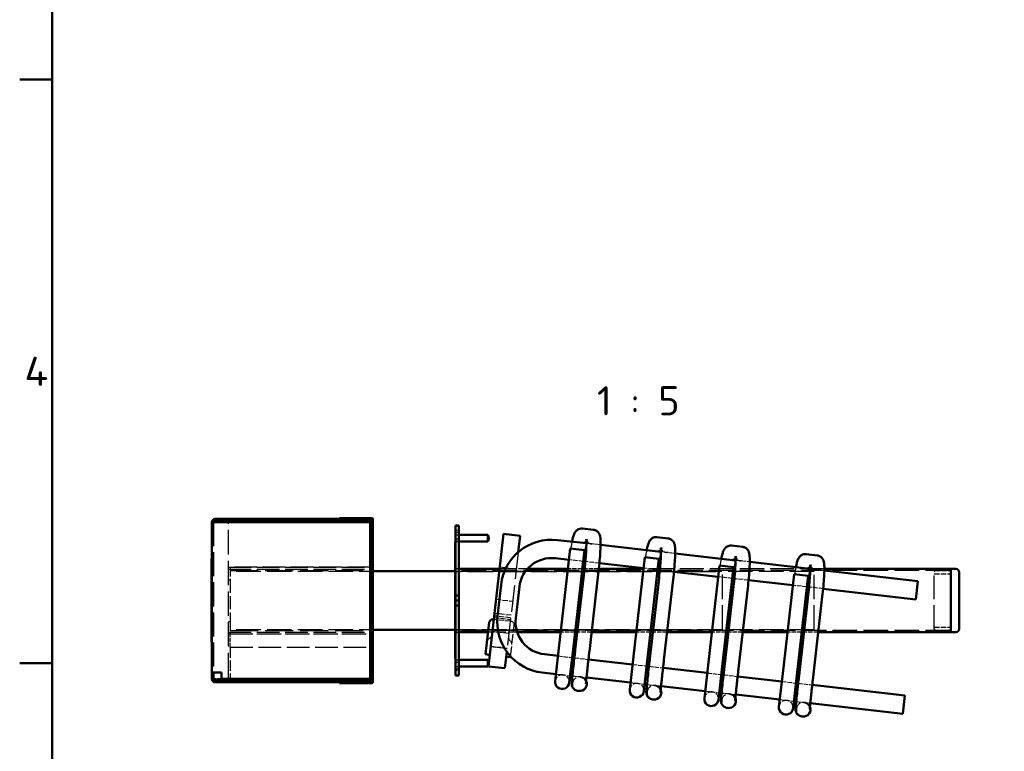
# Model space of a CAD drawing. Header units: millimetres. Extents: x 17 to 1979, y -74 to 835.
# Tile 2 of 8: x 17 to 253, y 399 to 574. Entities that reach past the tile are written whole.
import ezdxf

# ---------------------------------------------------------------- set-up
doc = ezdxf.new("R2010")
doc.units = ezdxf.units.MM
doc.header["$LTSCALE"] = 2
doc.linetypes.add('DASHED', pattern=[0.2067, 0.1654, -0.0413])
for name, color, linetype, lineweight in [('Rahmen', 7, 'Continuous', 50), ('Sichtbar', 7, 'Continuous', 50), ('Symbol', 7, 'Continuous', 18), ('Verdeckt', 7, 'DASHED', 25)]:
    doc.layers.add(name, color=color, linetype=linetype, lineweight=lineweight)
doc.styles.add('Notiztext (DIN)', font='isocpeur.ttf')
doc.styles.add('PohlCon Text gedehnt 110%', font='isocpeur.ttf', dxfattribs={"width": 1.1})

# ---------------------------------------------------------------- blocks, each defined once
blk = doc.blocks.new('Ränder Vorgaberahmen')
at = {"layer": 'Rahmen'}
for p, q in [((12.5, 280), (8.6, 280)), ((12.5, 210), (8.6, 210))]:
    blk.add_line(p, q, dxfattribs=at)
at = {"layer": 'Rahmen', "flags": 128}
blk.add_lwpolyline([(12.5, 7.5), (12.5, 412.5), (586.5, 412.5), (586.5, 7.5), (12.5, 7.5)], dxfattribs=at)
at = {"layer": 'Symbol', "insert": (9.15, 243.25), "char_height": 3.5, "attachment_point": 7, "style": 'PohlCon Text gedehnt 110%'}
blk.add_mtext('4', dxfattribs=at)

msp = doc.modelspace()

# ---------------------------------------------------------------- linework, layer by layer
at = {"layer": 'Sichtbar'}
for p, q in [((64.056, 453.806), (63.256, 453.806)), ((63.256, 417.753), (63.256, 453.806)), ((64.056, 454.606), (64.056, 454.206)), ((100.656, 454.606), (64.056, 454.606)), ((64.056, 454.206), (100.656, 454.206)), ((64.056, 453.806), (100.856, 453.806)), ((67.256, 453.806), (67.256, 454.206)), ((101.056, 454.806), (93.856, 454.806)), ((93.856, 454.806), (93.856, 454.606)), ((100.656, 454.606), (100.996, 454.606)), ((101.656, 454.206), (100.656, 454.206)), ((100.856, 453.806), (101.256, 453.806)), ((100.996, 454.606), (101.056, 454.606)), ((101.056, 454.606), (101.056, 454.806)), ((101.655, 454.806), (101.056, 454.806)), ((101.655, 454.606), (101.056, 454.606)), ((101.256, 454.206), (101.256, 453.806)), ((101.256, 452.806), (101.256, 453.806)), ((101.656, 453.806), (101.256, 453.806)), ((101.856, 454.605), (101.656, 454.605)), ((101.656, 453.405), (101.656, 454.605)), ((101.656, 416.606), (101.656, 453.405)), ((101.856, 454.605), (101.856, 453.405)), ((101.856, 416.606), (101.856, 453.405)), ((101.256, 417.206), (101.256, 452.806)), ((101.656, 417.206), (101.656, 452.806)), ((122.456, 453.006), (121.656, 453.006)), ((121.656, 452.206), (121.656, 453.006)), ((121.656, 452.206), (121.656, 436.206)), ((122.456, 453.006), (122.456, 452.206)), ((122.456, 452.206), (122.456, 436.206)), ((129.576, 419.214), (133.205, 451.008)), ((133.205, 451.008), (137.18, 450.554)), ((154.765, 451.969), (152.099, 452.273)), ((121.656, 449.006), (121.628, 449.006)), ((121.628, 421.006), (121.628, 449.006)), ((122.456, 450.806), (129.441, 450.806)), ((122.456, 449.206), (129.441, 449.206)), ((129.441, 450.806), (129.441, 449.206)), ((137.18, 450.554), (136.73, 446.616)), ((153.065, 448.741), (146.122, 449.533)), ((172.648, 449.927), (169.982, 450.231)), ((146.485, 423.625), (149.207, 447.47)), ((152.585, 447.084), (149.207, 447.47)), ((149.863, 423.239), (152.585, 447.084)), ((170.949, 446.699), (156.46, 448.353)), ((188.833, 444.657), (174.344, 446.311)), ((190.532, 447.885), (187.866, 448.189)), ((63.256, 445.006), (63.216, 445.006)), ((63.216, 425.006), (63.216, 445.006)), ((148.901, 444.787), (145.622, 445.162)), ((152.796, 444.343), (152.279, 444.402)), ((166.785, 442.746), (156.175, 443.957)), ((164.369, 421.583), (167.091, 445.428)), ((170.469, 445.043), (167.091, 445.428)), ((167.747, 421.197), (170.469, 445.043)), ((206.717, 442.615), (192.228, 444.269)), ((208.416, 445.843), (205.75, 446.148)), ((101.856, 442.046), (121.628, 442.046)), ((132.246, 442.606), (122.456, 442.606)), ((148.652, 442.606), (138.918, 442.606)), ((150.398, 423.178), (152.599, 442.453)), ((152.616, 442.606), (152.074, 442.606)), ((153.776, 422.792), (155.977, 442.067)), ((166.769, 442.606), (156.037, 442.606)), ((170.68, 442.301), (170.163, 442.36)), ((184.669, 440.704), (174.059, 441.915)), ((182.253, 419.541), (184.975, 443.386)), ((188.353, 443.001), (184.975, 443.386)), ((185.631, 419.156), (188.353, 443.001)), ((232.56, 439.665), (210.112, 442.228)), ((240.456, 442.606), (210.117, 442.606)), ((240.456, 427.406), (240.456, 442.606)), ((240.456, 427.406), (240.456, 442.606)), ((240.456, 442.606), (241.656, 442.606)), ((242.456, 441.806), (242.456, 428.206)), ((168.282, 421.136), (170.483, 440.411)), ((171.66, 420.751), (173.861, 440.025)), ((188.564, 440.259), (188.047, 440.318)), ((202.553, 438.662), (191.943, 439.873)), ((200.137, 417.5), (202.859, 441.345)), ((206.237, 440.959), (202.859, 441.345)), ((203.515, 417.114), (206.237, 440.959)), ((232.56, 439.665), (232.061, 435.293)), ((132.616, 438.796), (131.754, 431.245)), ((136.988, 438.297), (136.126, 430.746)), ((186.166, 419.095), (188.366, 438.369)), ((189.544, 418.709), (191.745, 437.984)), ((206.448, 438.217), (205.931, 438.276)), ((232.061, 435.293), (209.826, 437.832)), ((121.656, 435.006), (121.656, 436.206)), ((121.656, 436.206), (122.456, 436.206)), ((121.656, 433.806), (121.656, 435.006)), ((122.456, 435.006), (121.656, 435.006)), ((122.456, 436.206), (122.456, 435.006)), ((122.456, 435.006), (122.456, 433.806)), ((204.05, 417.053), (206.25, 436.328)), ((207.428, 416.667), (209.628, 435.942)), ((122.456, 433.806), (121.656, 433.806)), ((121.656, 433.806), (121.656, 417.806)), ((122.456, 433.806), (122.456, 417.806)), ((129.778, 429.8), (128.9, 422.11)), ((130.743, 430.495), (130.663, 430.504)), ((130.862, 430.482), (130.743, 430.495)), ((101.856, 427.966), (121.628, 427.966)), ((129.504, 427.406), (122.456, 427.406)), ((146.917, 427.406), (136.472, 427.406)), ((150.881, 427.406), (150.339, 427.406)), ((165.034, 427.406), (154.303, 427.406)), ((168.998, 427.406), (168.456, 427.406)), ((183.151, 427.406), (172.42, 427.406)), ((187.115, 427.406), (186.573, 427.406)), ((201.268, 427.406), (190.537, 427.406)), ((205.232, 427.406), (204.69, 427.406)), ((240.456, 427.406), (208.654, 427.406)), ((240.456, 427.406), (241.656, 427.406)), ((63.256, 425.006), (63.216, 425.006)), ((133.999, 422.699), (133.55, 418.761)), ((146.485, 423.625), (145.578, 415.676)), ((148.956, 415.291), (149.863, 423.239)), ((121.656, 421.006), (121.628, 421.006)), ((122.456, 420.806), (129.441, 420.806)), ((129.695, 422.019), (128.9, 422.11)), ((129.441, 420.806), (129.441, 419.206)), ((129.774, 422.01), (129.695, 422.019)), ((134.066, 421.52), (133.987, 421.529)), ((134.861, 421.429), (134.066, 421.52)), ((134.861, 421.429), (134.882, 421.617)), ((142.991, 422.111), (146.27, 421.737)), ((149.648, 421.351), (150.185, 421.29)), ((153.563, 420.904), (164.153, 419.695)), ((164.369, 421.583), (163.461, 413.635)), ((166.84, 413.249), (167.747, 421.197)), ((122.456, 419.206), (129.441, 419.206)), ((133.55, 418.761), (129.576, 419.214)), ((167.531, 419.31), (168.069, 419.248)), ((171.447, 418.863), (182.037, 417.654)), ((182.253, 419.541), (181.345, 411.593)), ((184.723, 411.207), (185.631, 419.156)), ((63.256, 416.206), (63.256, 417.753)), ((64.056, 417.753), (63.256, 417.753)), ((63.656, 415.806), (63.656, 417.753)), ((65.603, 415.806), (63.656, 415.806)), ((64.056, 417.753), (65.603, 417.753)), ((65.603, 417.753), (65.603, 416.206)), ((100.856, 416.206), (65.603, 416.206)), ((65.603, 415.806), (65.603, 415.406)), ((65.603, 415.806), (100.656, 415.806)), ((67.256, 415.806), (67.256, 416.206)), ((100.656, 415.806), (101.656, 415.806)), ((100.856, 416.206), (101.256, 416.206)), ((101.256, 416.206), (101.256, 417.206)), ((101.256, 416.206), (101.256, 415.806)), ((101.256, 416.206), (101.656, 416.206)), ((101.656, 415.406), (101.656, 416.606)), ((101.856, 416.606), (101.856, 415.406)), ((121.656, 417.006), (121.656, 417.806)), ((121.656, 417.006), (122.456, 417.006)), ((122.456, 417.806), (122.456, 417.006)), ((142.492, 417.74), (145.77, 417.365)), ((149.149, 416.98), (149.71, 416.916)), ((153.088, 416.53), (163.654, 415.324)), ((185.415, 417.268), (185.952, 417.207)), ((189.33, 416.821), (199.921, 415.612)), ((200.137, 417.5), (199.229, 409.551)), ((202.607, 409.166), (203.515, 417.114)), ((65.603, 415.406), (64.056, 415.406)), ((65.603, 415.406), (100.656, 415.406)), ((93.856, 415.406), (93.856, 415.206)), ((93.856, 415.206), (101.056, 415.206)), ((100.996, 415.406), (100.656, 415.406)), ((101.056, 415.406), (100.996, 415.406)), ((101.056, 415.206), (101.056, 415.406)), ((101.655, 415.406), (101.056, 415.406)), ((101.056, 415.206), (101.655, 415.206)), ((101.656, 415.406), (101.856, 415.406)), ((151.264, 413.316), (151.056, 413.34)), ((167.032, 414.938), (167.594, 414.874)), ((170.972, 414.488), (181.538, 413.282)), ((203.299, 415.226), (203.836, 415.165)), ((207.214, 414.779), (229.429, 412.243)), ((169.148, 411.274), (168.94, 411.298)), ((184.916, 412.896), (185.478, 412.832)), ((188.856, 412.447), (199.422, 411.24)), ((202.8, 410.855), (203.362, 410.79)), ((228.93, 407.871), (229.429, 412.243)), ((187.032, 409.233), (186.824, 409.256)), ((206.74, 410.405), (228.93, 407.871)), ((204.916, 407.191), (204.708, 407.215))]:
    msp.add_line(p, q, dxfattribs=at)
for centre, radius, start, end in [((64.056, 453.806), 0.8, 90, 180), ((64.056, 453.806), 0.4, 90, 180), ((101.655, 454.605), 0.2, 0, 90), ((101.655, 454.605), 0.0004, 0, 90), ((128.056, 450.006), 1.6, 330, 30), ((144.738, 437.412), 12.2, 83.48691, 173.48691), ((144.738, 437.412), 7.8, 83.48691, 173.48691), ((241.656, 441.806), 0.8, 0, 90), ((130.573, 429.709), 0.8, 83.48691, 173.48691), ((130.729, 430.376), 0.12, 353.48691, 83.48691), ((143.876, 429.861), 12.2, 173.48691, 263.48691), ((143.876, 429.861), 7.8, 173.48691, 263.48691), ((241.656, 428.206), 0.8, 270, 0), ((128.056, 420.006), 1.6, 330, 30), ((129.788, 422.129), 0.12, 263.48691, 353.48691), ((134, 421.648), 0.12, 173.48691, 263.48691), ((64.056, 416.206), 0.8, 180, 270), ((147.267, 415.484), 1.7, 173.48691, 353.48691), ((101.655, 415.406), 0.2, 270, 0), ((101.655, 415.406), 0.0004, 270, 0), ((165.15, 413.442), 1.7, 173.48691, 353.48691), ((183.034, 411.4), 1.7, 173.48691, 353.48691), ((200.918, 409.358), 1.7, 173.48691, 353.48691)]:
    msp.add_arc(centre, radius, start, end, dxfattribs=at)
for centre in [(151.457, 415.005), (169.341, 412.963), (187.225, 410.922), (205.109, 408.88)]:
    msp.add_ellipse(centre, major_axis=(-0.193, -1.689), ratio=0.9999619, start_param=0, end_param=2.1095719, dxfattribs=at)
for points, knots in [([(152.099, 452.273), (151.902, 452.295), (151.702, 452.282), (151.336, 452.203), (151.174, 452.134), (150.883, 451.972), (150.769, 451.879), (150.561, 451.684), (150.486, 451.588), (150.328, 451.367), (150.271, 451.257), (150.072, 450.85), (149.994, 450.593), (149.813, 449.946), (149.723, 449.567), (149.632, 449.133)], [3.14159265, 3.14159265, 3.14159265, 3.14159265, 3.16825759, 3.16825759, 3.19756367, 3.19756367, 3.23409092, 3.23409092, 3.28217688, 3.28217688, 3.35985204, 3.35985204, 3.59382512, 3.59382512, 3.83727159, 3.83727159, 3.83727159, 3.83727159]), ([(155.977, 442.067), (156.074, 442.913), (156.16, 443.761), (156.303, 445.379), (156.36, 446.15), (156.439, 447.548), (156.462, 448.174), (156.468, 449.245), (156.457, 449.676), (156.382, 450.278), (156.36, 450.463), (156.226, 450.834), (156.186, 450.932), (156.044, 451.187), (155.935, 451.36), (155.577, 451.67), (155.385, 451.797), (155.026, 451.923), (154.896, 451.954), (154.765, 451.969)], [1.5707963, 1.5707963, 1.5707963, 1.5707963, 1.8849556, 1.8849556, 2.1991149, 2.1991149, 2.5132741, 2.5132741, 2.8274334, 2.8274334, 2.984513, 2.984513, 3.032259, 3.032259, 3.087876, 3.087876, 3.1237737, 3.1237737, 3.1415927, 3.1415927, 3.1415927, 3.1415927]), ([(152.599, 442.453), (152.692, 443.271), (152.776, 444.091), (152.913, 445.646), (152.967, 446.381), (153.041, 447.678), (153.061, 448.244), (153.068, 449.111), (153.055, 449.435), (153.034, 449.656), (153.028, 449.693), (153.027, 449.703), (153.027, 449.703), (153.027, 449.703)], [1.5707963, 1.5707963, 1.5707963, 1.5707963, 1.8849556, 1.8849556, 2.1982349, 2.1982349, 2.5051615, 2.5051615, 2.7882676, 2.7882676, 2.8819485, 2.8819485, 2.8952365, 2.8952365, 2.8952365, 2.8952365]), ([(169.982, 450.231), (169.785, 450.254), (169.586, 450.24), (169.22, 450.161), (169.058, 450.092), (168.767, 449.931), (168.652, 449.837), (168.445, 449.642), (168.37, 449.546), (168.212, 449.325), (168.154, 449.216), (167.956, 448.808), (167.878, 448.551), (167.696, 447.904), (167.607, 447.525), (167.515, 447.091)], [3.14159265, 3.14159265, 3.14159265, 3.14159265, 3.16825759, 3.16825759, 3.19756367, 3.19756367, 3.23409092, 3.23409092, 3.28217688, 3.28217688, 3.35985204, 3.35985204, 3.59382512, 3.59382512, 3.83727159, 3.83727159, 3.83727159, 3.83727159]), ([(173.861, 440.025), (173.957, 440.872), (174.043, 441.719), (174.187, 443.337), (174.244, 444.108), (174.323, 445.506), (174.345, 446.132), (174.352, 447.203), (174.341, 447.634), (174.266, 448.237), (174.244, 448.421), (174.11, 448.792), (174.07, 448.89), (173.928, 449.145), (173.819, 449.318), (173.461, 449.629), (173.269, 449.756), (172.909, 449.881), (172.78, 449.912), (172.648, 449.927)], [1.5707963, 1.5707963, 1.5707963, 1.5707963, 1.8849556, 1.8849556, 2.1991149, 2.1991149, 2.5132741, 2.5132741, 2.8274334, 2.8274334, 2.984513, 2.984513, 3.032259, 3.032259, 3.087876, 3.087876, 3.1237737, 3.1237737, 3.1415927, 3.1415927, 3.1415927, 3.1415927]), ([(170.483, 440.411), (170.576, 441.23), (170.659, 442.049), (170.797, 443.604), (170.851, 444.34), (170.925, 445.637), (170.945, 446.202), (170.952, 447.069), (170.939, 447.394), (170.918, 447.614), (170.912, 447.651), (170.911, 447.661), (170.91, 447.661), (170.91, 447.661)], [1.5707963, 1.5707963, 1.5707963, 1.5707963, 1.8849556, 1.8849556, 2.1982349, 2.1982349, 2.5051615, 2.5051615, 2.7882676, 2.7882676, 2.8819485, 2.8819485, 2.8952365, 2.8952365, 2.8952365, 2.8952365]), ([(187.866, 448.189), (187.669, 448.212), (187.47, 448.199), (187.104, 448.119), (186.942, 448.05), (186.651, 447.889), (186.536, 447.795), (186.329, 447.6), (186.254, 447.504), (186.096, 447.283), (186.038, 447.174), (185.84, 446.766), (185.762, 446.509), (185.58, 445.862), (185.491, 445.484), (185.399, 445.049)], [3.14159265, 3.14159265, 3.14159265, 3.14159265, 3.16825759, 3.16825759, 3.19756367, 3.19756367, 3.23409092, 3.23409092, 3.28217688, 3.28217688, 3.35985204, 3.35985204, 3.59382512, 3.59382512, 3.83727159, 3.83727159, 3.83727159, 3.83727159]), ([(191.745, 437.984), (191.841, 438.83), (191.927, 439.677), (192.07, 441.296), (192.127, 442.067), (192.207, 443.465), (192.229, 444.091), (192.236, 445.161), (192.224, 445.593), (192.15, 446.195), (192.127, 446.38), (191.994, 446.75), (191.954, 446.848), (191.812, 447.104), (191.703, 447.276), (191.345, 447.587), (191.152, 447.714), (190.793, 447.84), (190.664, 447.87), (190.532, 447.885)], [1.5707963, 1.5707963, 1.5707963, 1.5707963, 1.8849556, 1.8849556, 2.1991149, 2.1991149, 2.5132741, 2.5132741, 2.8274334, 2.8274334, 2.984513, 2.984513, 3.032259, 3.032259, 3.087876, 3.087876, 3.1237737, 3.1237737, 3.1415927, 3.1415927, 3.1415927, 3.1415927]), ([(205.75, 446.148), (205.553, 446.17), (205.354, 446.157), (204.987, 446.077), (204.826, 446.009), (204.535, 445.847), (204.42, 445.753), (204.213, 445.559), (204.137, 445.462), (203.98, 445.241), (203.922, 445.132), (203.723, 444.725), (203.646, 444.467), (203.464, 443.821), (203.374, 443.442), (203.283, 443.007)], [3.14159265, 3.14159265, 3.14159265, 3.14159265, 3.16825759, 3.16825759, 3.19756367, 3.19756367, 3.23409092, 3.23409092, 3.28217688, 3.28217688, 3.35985204, 3.35985204, 3.59382512, 3.59382512, 3.83727159, 3.83727159, 3.83727159, 3.83727159]), ([(152.297, 444.4), (152.271, 444.201), (152.244, 444), (152.169, 443.404), (152.12, 443.005), (152.074, 442.606)], [4.46832185, 4.46832185, 4.46832185, 4.46832185, 4.54729716, 4.54729716, 4.7006393, 4.7006393, 4.7006393, 4.7006393]), ([(188.366, 438.369), (188.46, 439.188), (188.543, 440.007), (188.681, 441.562), (188.735, 442.298), (188.809, 443.595), (188.829, 444.16), (188.836, 445.027), (188.823, 445.352), (188.802, 445.572), (188.796, 445.609), (188.794, 445.619), (188.794, 445.62), (188.794, 445.62)], [1.5707963, 1.5707963, 1.5707963, 1.5707963, 1.8849556, 1.8849556, 2.1982349, 2.1982349, 2.5051615, 2.5051615, 2.7882676, 2.7882676, 2.8819485, 2.8819485, 2.8952365, 2.8952365, 2.8952365, 2.8952365]), ([(209.628, 435.942), (209.725, 436.788), (209.811, 437.635), (209.954, 439.254), (210.011, 440.025), (210.091, 441.423), (210.113, 442.049), (210.12, 443.119), (210.108, 443.551), (210.034, 444.153), (210.011, 444.338), (209.877, 444.709), (209.838, 444.806), (209.696, 445.062), (209.587, 445.234), (209.229, 445.545), (209.036, 445.672), (208.677, 445.798), (208.548, 445.828), (208.416, 445.843)], [1.5707963, 1.5707963, 1.5707963, 1.5707963, 1.8849556, 1.8849556, 2.1991149, 2.1991149, 2.5132741, 2.5132741, 2.8274334, 2.8274334, 2.984513, 2.984513, 3.032259, 3.032259, 3.087876, 3.087876, 3.1237737, 3.1237737, 3.1415927, 3.1415927, 3.1415927, 3.1415927]), ([(206.25, 436.328), (206.344, 437.146), (206.427, 437.966), (206.564, 439.521), (206.619, 440.256), (206.693, 441.553), (206.713, 442.118), (206.719, 442.985), (206.707, 443.31), (206.685, 443.531), (206.68, 443.568), (206.678, 443.577), (206.678, 443.578), (206.678, 443.578)], [1.5707963, 1.5707963, 1.5707963, 1.5707963, 1.8849556, 1.8849556, 2.1982349, 2.1982349, 2.5051615, 2.5051615, 2.7882676, 2.7882676, 2.8819485, 2.8819485, 2.8952365, 2.8952365, 2.8952365, 2.8952365]), ([(151.056, 413.34), (150.876, 413.36), (150.7, 413.412), (150.385, 413.554), (150.25, 413.646), (150.008, 413.853), (149.918, 413.965), (149.751, 414.206), (149.704, 414.314), (149.612, 414.543), (149.595, 414.627), (149.566, 414.768), (149.561, 414.817), (149.552, 414.9), (149.55, 414.931), (149.547, 414.995), (149.547, 415.022), (149.546, 415.096), (149.548, 415.128), (149.558, 415.367), (149.578, 415.573), (149.646, 416.294), (149.694, 416.769), (149.814, 417.91), (149.885, 418.576), (150.045, 420.036), (150.133, 420.83), (150.282, 422.152), (150.34, 422.665), (150.398, 423.178)], [6.2831853, 6.2831853, 6.2831853, 6.2831853, 6.2859802, 6.2859802, 6.2890609, 6.2890609, 6.2931135, 6.2931135, 6.2994075, 6.2994075, 6.3099466, 6.3099466, 6.3223376, 6.3223376, 6.3361946, 6.3361946, 6.3571022, 6.3571022, 6.4040601, 6.4040601, 6.7182193, 6.7182193, 7.0323786, 7.0323786, 7.3465379, 7.3465379, 7.6606971, 7.6606971, 7.8539816, 7.8539816, 7.8539816, 7.8539816]), ([(152.946, 415.017), (152.946, 415.017), (152.946, 415.021), (152.949, 415.063), (152.956, 415.158), (152.972, 415.341), (152.977, 415.404), (152.991, 415.545), (152.998, 415.622), (153.014, 415.79), (153.023, 415.88), (153.042, 416.071), (153.052, 416.172), (153.075, 416.396), (153.087, 416.52), (153.114, 416.781), (153.129, 416.919), (153.159, 417.208), (153.175, 417.358), (153.208, 417.667), (153.225, 417.826), (153.26, 418.154), (153.278, 418.324), (153.316, 418.673), (153.336, 418.853), (153.376, 419.221), (153.397, 419.409), (153.439, 419.789), (153.46, 419.981), (153.503, 420.371), (153.525, 420.568), (153.57, 420.97), (153.593, 421.174), (153.639, 421.586), (153.663, 421.793), (153.71, 422.206), (153.733, 422.412), (153.763, 422.677), (153.77, 422.734), (153.776, 422.792)], [6.4060456, 6.4060456, 6.4060456, 6.4060456, 6.4399097, 6.4399097, 6.6025228, 6.6025228, 6.6739678, 6.6739678, 6.7461641, 6.7461641, 6.8182972, 6.8182972, 6.8896012, 6.8896012, 6.9676743, 6.9676743, 7.0467188, 7.0467188, 7.1257419, 7.1257419, 7.2037604, 7.2037604, 7.2818211, 7.2818211, 7.3608549, 7.3608549, 7.4398807, 7.4398807, 7.5179197, 7.5179197, 7.5959738, 7.5959738, 7.6750038, 7.6750038, 7.7540314, 7.7540314, 7.832079, 7.832079, 7.8539816, 7.8539816, 7.8539816, 7.8539816]), ([(168.94, 411.298), (168.76, 411.319), (168.584, 411.37), (168.269, 411.512), (168.134, 411.605), (167.892, 411.812), (167.802, 411.923), (167.635, 412.164), (167.587, 412.273), (167.496, 412.501), (167.479, 412.585), (167.45, 412.727), (167.445, 412.775), (167.436, 412.858), (167.434, 412.889), (167.431, 412.954), (167.431, 412.98), (167.43, 413.055), (167.432, 413.086), (167.442, 413.325), (167.462, 413.532), (167.53, 414.252), (167.578, 414.727), (167.698, 415.869), (167.769, 416.535), (167.929, 417.995), (168.017, 418.788), (168.165, 420.11), (168.224, 420.623), (168.282, 421.136)], [6.2831853, 6.2831853, 6.2831853, 6.2831853, 6.2859802, 6.2859802, 6.2890609, 6.2890609, 6.2931135, 6.2931135, 6.2994075, 6.2994075, 6.3099466, 6.3099466, 6.3223376, 6.3223376, 6.3361946, 6.3361946, 6.3571022, 6.3571022, 6.4040601, 6.4040601, 6.7182193, 6.7182193, 7.0323786, 7.0323786, 7.3465379, 7.3465379, 7.6606971, 7.6606971, 7.8539816, 7.8539816, 7.8539816, 7.8539816]), ([(170.83, 412.975), (170.83, 412.975), (170.83, 412.979), (170.832, 413.021), (170.84, 413.116), (170.856, 413.299), (170.861, 413.363), (170.874, 413.503), (170.882, 413.58), (170.898, 413.748), (170.907, 413.838), (170.926, 414.03), (170.936, 414.131), (170.959, 414.354), (170.971, 414.478), (170.998, 414.739), (171.013, 414.878), (171.043, 415.166), (171.059, 415.316), (171.092, 415.625), (171.109, 415.785), (171.144, 416.113), (171.162, 416.282), (171.2, 416.631), (171.22, 416.811), (171.26, 417.179), (171.281, 417.367), (171.322, 417.747), (171.344, 417.939), (171.387, 418.329), (171.409, 418.527), (171.454, 418.928), (171.477, 419.132), (171.523, 419.544), (171.547, 419.751), (171.593, 420.164), (171.617, 420.371), (171.647, 420.635), (171.654, 420.693), (171.66, 420.751)], [6.4060456, 6.4060456, 6.4060456, 6.4060456, 6.4399097, 6.4399097, 6.6025228, 6.6025228, 6.6739678, 6.6739678, 6.7461641, 6.7461641, 6.8182972, 6.8182972, 6.8896012, 6.8896012, 6.9676743, 6.9676743, 7.0467188, 7.0467188, 7.1257419, 7.1257419, 7.2037604, 7.2037604, 7.2818211, 7.2818211, 7.3608549, 7.3608549, 7.4398807, 7.4398807, 7.5179197, 7.5179197, 7.5959738, 7.5959738, 7.6750038, 7.6750038, 7.7540314, 7.7540314, 7.832079, 7.832079, 7.8539816, 7.8539816, 7.8539816, 7.8539816]), ([(186.824, 409.256), (186.644, 409.277), (186.468, 409.328), (186.152, 409.47), (186.018, 409.563), (185.775, 409.77), (185.686, 409.881), (185.519, 410.122), (185.471, 410.231), (185.38, 410.459), (185.363, 410.543), (185.334, 410.685), (185.328, 410.734), (185.32, 410.817), (185.318, 410.847), (185.315, 410.912), (185.314, 410.939), (185.314, 411.013), (185.315, 411.045), (185.325, 411.283), (185.346, 411.49), (185.414, 412.21), (185.462, 412.685), (185.582, 413.827), (185.653, 414.493), (185.813, 415.953), (185.901, 416.746), (186.049, 418.068), (186.107, 418.582), (186.166, 419.095)], [6.2831853, 6.2831853, 6.2831853, 6.2831853, 6.2859802, 6.2859802, 6.2890609, 6.2890609, 6.2931135, 6.2931135, 6.2994075, 6.2994075, 6.3099466, 6.3099466, 6.3223376, 6.3223376, 6.3361946, 6.3361946, 6.3571022, 6.3571022, 6.4040601, 6.4040601, 6.7182193, 6.7182193, 7.0323786, 7.0323786, 7.3465379, 7.3465379, 7.6606971, 7.6606971, 7.8539816, 7.8539816, 7.8539816, 7.8539816]), ([(188.714, 410.933), (188.714, 410.933), (188.714, 410.937), (188.716, 410.98), (188.723, 411.074), (188.739, 411.258), (188.745, 411.321), (188.758, 411.461), (188.766, 411.539), (188.782, 411.706), (188.791, 411.796), (188.81, 411.988), (188.82, 412.089), (188.842, 412.312), (188.855, 412.436), (188.882, 412.698), (188.896, 412.836), (188.927, 413.124), (188.943, 413.274), (188.975, 413.584), (188.992, 413.743), (189.028, 414.071), (189.046, 414.24), (189.084, 414.589), (189.103, 414.769), (189.144, 415.137), (189.164, 415.325), (189.206, 415.705), (189.228, 415.898), (189.271, 416.287), (189.293, 416.485), (189.338, 416.887), (189.361, 417.091), (189.407, 417.502), (189.43, 417.709), (189.477, 418.123), (189.501, 418.329), (189.531, 418.593), (189.537, 418.651), (189.544, 418.709)], [6.4060456, 6.4060456, 6.4060456, 6.4060456, 6.4399097, 6.4399097, 6.6025228, 6.6025228, 6.6739678, 6.6739678, 6.7461641, 6.7461641, 6.8182972, 6.8182972, 6.8896012, 6.8896012, 6.9676743, 6.9676743, 7.0467188, 7.0467188, 7.1257419, 7.1257419, 7.2037604, 7.2037604, 7.2818211, 7.2818211, 7.3608549, 7.3608549, 7.4398807, 7.4398807, 7.5179197, 7.5179197, 7.5959738, 7.5959738, 7.6750038, 7.6750038, 7.7540314, 7.7540314, 7.832079, 7.832079, 7.8539816, 7.8539816, 7.8539816, 7.8539816]), ([(204.708, 407.215), (204.528, 407.235), (204.352, 407.286), (204.036, 407.429), (203.902, 407.521), (203.659, 407.728), (203.57, 407.84), (203.402, 408.08), (203.355, 408.189), (203.264, 408.418), (203.247, 408.501), (203.218, 408.643), (203.212, 408.692), (203.204, 408.775), (203.202, 408.806), (203.198, 408.87), (203.198, 408.897), (203.198, 408.971), (203.199, 409.003), (203.209, 409.241), (203.229, 409.448), (203.298, 410.169), (203.346, 410.644), (203.465, 411.785), (203.537, 412.451), (203.696, 413.911), (203.784, 414.704), (203.933, 416.027), (203.991, 416.54), (204.05, 417.053)], [6.2831853, 6.2831853, 6.2831853, 6.2831853, 6.2859802, 6.2859802, 6.2890609, 6.2890609, 6.2931135, 6.2931135, 6.2994075, 6.2994075, 6.3099466, 6.3099466, 6.3223376, 6.3223376, 6.3361946, 6.3361946, 6.3571022, 6.3571022, 6.4040601, 6.4040601, 6.7182193, 6.7182193, 7.0323786, 7.0323786, 7.3465379, 7.3465379, 7.6606971, 7.6606971, 7.8539816, 7.8539816, 7.8539816, 7.8539816]), ([(206.597, 408.891), (206.597, 408.891), (206.598, 408.896), (206.6, 408.938), (206.607, 409.032), (206.623, 409.216), (206.629, 409.279), (206.642, 409.419), (206.649, 409.497), (206.665, 409.664), (206.674, 409.755), (206.693, 409.946), (206.703, 410.047), (206.726, 410.271), (206.739, 410.394), (206.766, 410.656), (206.78, 410.794), (206.811, 411.082), (206.826, 411.232), (206.859, 411.542), (206.876, 411.701), (206.912, 412.029), (206.93, 412.198), (206.968, 412.547), (206.987, 412.727), (207.028, 413.096), (207.048, 413.283), (207.09, 413.664), (207.111, 413.856), (207.155, 414.246), (207.177, 414.443), (207.222, 414.845), (207.245, 415.049), (207.291, 415.46), (207.314, 415.668), (207.361, 416.081), (207.384, 416.287), (207.415, 416.551), (207.421, 416.609), (207.428, 416.667)], [6.4060456, 6.4060456, 6.4060456, 6.4060456, 6.4399097, 6.4399097, 6.6025228, 6.6025228, 6.6739678, 6.6739678, 6.7461641, 6.7461641, 6.8182972, 6.8182972, 6.8896012, 6.8896012, 6.9676743, 6.9676743, 7.0467188, 7.0467188, 7.1257419, 7.1257419, 7.2037604, 7.2037604, 7.2818211, 7.2818211, 7.3608549, 7.3608549, 7.4398807, 7.4398807, 7.5179197, 7.5179197, 7.5959738, 7.5959738, 7.6750038, 7.6750038, 7.7540314, 7.7540314, 7.832079, 7.832079, 7.8539816, 7.8539816, 7.8539816, 7.8539816])]:
    msp.add_open_spline(points, degree=3, knots=knots, dxfattribs=at)
at = {"layer": 'Verdeckt', "ltscale": 0.380839}
for p, q in [((64.056, 454.206), (63.656, 454.206)), ((63.656, 453.806), (63.656, 454.206)), ((101.656, 450.606), (101.256, 450.606)), ((101.656, 449.006), (101.256, 449.006)), ((101.656, 447.406), (101.256, 447.406)), ((101.656, 444.206), (101.256, 444.206)), ((67.256, 440.006), (67.656, 440.006)), ((67.256, 430.006), (67.656, 430.006)), ((101.656, 425.806), (101.256, 425.806)), ((101.656, 422.606), (101.256, 422.606)), ((101.656, 421.006), (101.256, 421.006)), ((101.656, 419.406), (101.256, 419.406)), ((63.656, 416.206), (63.256, 416.206)), ((64.056, 415.406), (64.056, 415.806))]:
    msp.add_line(p, q, dxfattribs=at)
at = {"layer": 'Verdeckt', "ltscale": 17.441891}
msp.add_line((63.656, 453.806), (63.656, 417.753), dxfattribs=at)
at = {"layer": 'Verdeckt', "ltscale": 0.398819}
for p, q in [((67.256, 453.406), (67.256, 453.806)), ((67.256, 416.206), (67.256, 416.606))]:
    msp.add_line(p, q, dxfattribs=at)
at = {"layer": 'Verdeckt', "ltscale": 17.803579}
msp.add_line((67.256, 416.606), (67.256, 453.406), dxfattribs=at)
at = {"layer": 'Verdeckt', "ltscale": 0.026837}
for p, q in [((101.655, 454.606), (101.656, 454.606)), ((101.656, 415.406), (101.655, 415.406))]:
    msp.add_line(p, q, dxfattribs=at)
at = {"layer": 'Verdeckt', "ltscale": 0.000280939}
for p, q in [((101.656, 454.605), (101.656, 454.606)), ((101.656, 415.406), (101.656, 415.406))]:
    msp.add_line(p, q, dxfattribs=at)
at = {"layer": 'Verdeckt', "ltscale": 0.761779}
for p, q in [((122.456, 451.806), (121.656, 451.806)), ((121.656, 451.406), (122.456, 451.406)), ((121.656, 450.786), (122.456, 450.786)), ((121.656, 449.806), (122.456, 449.806)), ((121.656, 449.226), (122.456, 449.226)), ((121.656, 442.706), (122.456, 442.706)), ((122.456, 442.606), (121.656, 442.606)), ((122.456, 427.406), (121.656, 427.406)), ((121.656, 427.306), (122.456, 427.306)), ((121.656, 420.786), (122.456, 420.786)), ((121.656, 420.206), (122.456, 420.206)), ((121.656, 419.226), (122.456, 419.226)), ((121.656, 418.606), (122.456, 418.606)), ((122.456, 418.206), (121.656, 418.206))]:
    msp.add_line(p, q, dxfattribs=at)
at = {"layer": 'Verdeckt', "ltscale": 2.393412}
for p, q in [((121.87, 449.206), (121.87, 450.806)), ((121.87, 419.206), (121.87, 420.806))]:
    msp.add_line(p, q, dxfattribs=at)
at = {"layer": 'Verdeckt', "ltscale": 0.557634}
for p, q in [((121.87, 450.806), (122.456, 450.806)), ((121.87, 449.206), (122.456, 449.206)), ((121.87, 420.806), (122.456, 420.806)), ((121.87, 419.206), (122.456, 419.206))]:
    msp.add_line(p, q, dxfattribs=at)
at = {"layer": 'Verdeckt', "ltscale": 1.186552}
for p, q in [((154.303, 448.599), (153.065, 448.741)), ((172.187, 446.557), (170.949, 446.699)), ((190.071, 444.516), (188.833, 444.657)), ((207.954, 442.474), (206.717, 442.615))]:
    msp.add_line(p, q, dxfattribs=at)
at = {"layer": 'Verdeckt', "ltscale": 0.92645}
for p, q in [((154.379, 448.591), (154.303, 448.599)), ((172.263, 446.549), (172.187, 446.557)), ((190.147, 444.507), (190.071, 444.516)), ((208.03, 442.465), (207.954, 442.474))]:
    msp.add_line(p, q, dxfattribs=at)
at = {"layer": 'Verdeckt', "ltscale": 1.994901}
for p, q in [((156.46, 448.353), (154.379, 448.591)), ((174.344, 446.311), (172.263, 446.549)), ((192.228, 444.269), (190.147, 444.507)), ((210.112, 442.228), (208.03, 442.465))]:
    msp.add_line(p, q, dxfattribs=at)
at = {"layer": 'Verdeckt', "ltscale": 19.410585}
msp.add_line((136.73, 446.616), (133.999, 422.699), dxfattribs=at)
at = {"layer": 'Verdeckt', "ltscale": 3.237884}
for p, q in [((152.279, 444.402), (148.901, 444.787)), ((170.163, 442.36), (166.785, 442.746)), ((188.047, 440.318), (184.669, 440.704)), ((205.931, 438.276), (202.553, 438.662)), ((146.27, 421.737), (149.648, 421.351)), ((164.153, 419.695), (167.531, 419.31)), ((145.77, 417.365), (149.149, 416.98)), ((182.037, 417.654), (185.415, 417.268)), ((199.921, 415.612), (203.299, 415.226)), ((163.654, 415.324), (167.032, 414.938)), ((181.538, 413.282), (184.916, 412.896)), ((199.422, 411.24), (202.8, 410.855))]:
    msp.add_line(p, q, dxfattribs=at)
at = {"layer": 'Verdeckt', "ltscale": 3.23848}
for p, q in [((156.175, 443.957), (152.796, 444.343)), ((174.059, 441.915), (170.68, 442.301)), ((191.943, 439.873), (188.564, 440.259)), ((209.826, 437.832), (206.448, 438.217))]:
    msp.add_line(p, q, dxfattribs=at)
at = {"layer": 'Verdeckt', "ltscale": 16.448959}
for p, q in [((101.256, 443.006), (67.256, 443.006)), ((67.256, 443.006), (101.256, 443.006)), ((67.256, 442.571), (101.256, 442.571)), ((67.256, 427.44), (101.256, 427.44)), ((67.256, 427.006), (101.256, 427.006)), ((67.656, 427.006), (101.656, 427.006)), ((67.656, 423.806), (101.656, 423.806)), ((67.656, 423.806), (101.656, 423.806))]:
    msp.add_line(p, q, dxfattribs=at)
at = {"layer": 'Verdeckt', "ltscale": 6.823779}
for p, q in [((67.656, 443.006), (67.656, 440.006)), ((67.656, 430.006), (67.656, 427.006))]:
    msp.add_line(p, q, dxfattribs=at)
at = {"layer": 'Verdeckt', "ltscale": 20.319304}
for p, q in [((67.656, 442.206), (101.256, 442.206)), ((67.656, 427.806), (101.256, 427.806))]:
    msp.add_line(p, q, dxfattribs=at)
at = {"layer": 'Verdeckt', "ltscale": 17.82395}
for p, q in [((207.656, 442.006), (67.656, 442.006)), ((207.656, 428.006), (67.656, 428.006))]:
    msp.add_line(p, q, dxfattribs=at)
at = {"layer": 'Verdeckt', "ltscale": 0.19037}
for p, q in [((101.656, 442.046), (101.856, 442.046)), ((101.656, 427.966), (101.856, 427.966))]:
    msp.add_line(p, q, dxfattribs=at)
at = {"layer": 'Verdeckt', "ltscale": 18.472094}
for p, q in [((101.656, 442.006), (185.656, 442.006)), ((101.656, 428.006), (185.656, 428.006))]:
    msp.add_line(p, q, dxfattribs=at)
at = {"layer": 'Verdeckt', "ltscale": 17.209053}
for p, q in [((121.628, 442.046), (185.656, 442.046)), ((121.628, 427.966), (185.656, 427.966))]:
    msp.add_line(p, q, dxfattribs=at)
at = {"layer": 'Verdeckt', "ltscale": 17.930576}
for p, q in [((240.256, 442.206), (121.656, 442.206)), ((240.256, 427.806), (121.656, 427.806))]:
    msp.add_line(p, q, dxfattribs=at)
at = {"layer": 'Verdeckt', "ltscale": 6.354104}
msp.add_line((138.918, 442.606), (132.246, 442.606), dxfattribs=at)
at = {"layer": 'Verdeckt', "ltscale": 3.809293}
for p, q in [((132.298, 443.059), (136.272, 442.606)), ((236.456, 441.406), (240.456, 441.406)), ((131.413, 435.31), (135.387, 434.856)), ((135.002, 431.478), (131.028, 431.932)), ((236.456, 428.606), (240.456, 428.606)), ((130.12, 423.983), (134.094, 423.53)), ((134.094, 423.53), (130.12, 423.983))]:
    msp.add_line(p, q, dxfattribs=at)
at = {"layer": 'Verdeckt', "ltscale": 3.258918}
for p, q in [((152.074, 442.606), (148.652, 442.606)), ((150.339, 427.406), (146.917, 427.406)), ((154.303, 427.406), (150.881, 427.406)), ((168.456, 427.406), (165.034, 427.406)), ((172.42, 427.406), (168.998, 427.406)), ((186.573, 427.406), (183.151, 427.406)), ((190.537, 427.406), (187.115, 427.406)), ((204.69, 427.406), (201.268, 427.406)), ((208.654, 427.406), (205.232, 427.406))]:
    msp.add_line(p, q, dxfattribs=at)
at = {"layer": 'Verdeckt', "ltscale": 3.257672}
msp.add_line((156.037, 442.606), (152.616, 442.606), dxfattribs=at)
at = {"layer": 'Verdeckt', "ltscale": 17.476019}
msp.add_line((210.117, 442.606), (166.769, 442.606), dxfattribs=at)
at = {"layer": 'Verdeckt', "ltscale": 17.833263}
msp.add_line((185.656, 427.966), (185.656, 442.046), dxfattribs=at)
at = {"layer": 'Verdeckt', "ltscale": 17.731937}
msp.add_line((207.656, 428.006), (207.656, 442.006), dxfattribs=at)
at = {"layer": 'Verdeckt', "ltscale": 17.225311}
msp.add_line((236.456, 428.206), (236.456, 441.806), dxfattribs=at)
at = {"layer": 'Verdeckt', "ltscale": 3.428354}
for p, q in [((236.856, 442.206), (240.456, 442.206)), ((236.856, 427.806), (240.456, 427.806))]:
    msp.add_line(p, q, dxfattribs=at)
at = {"layer": 'Verdeckt', "ltscale": 9.523383}
msp.add_line((67.656, 440.006), (67.656, 430.006), dxfattribs=at)
at = {"layer": 'Verdeckt', "ltscale": 0.114182}
msp.add_line((130.981, 430.468), (130.862, 430.482), dxfattribs=at)
at = {"layer": 'Verdeckt', "ltscale": 3.58073}
for p, q in [((134.717, 430.041), (130.981, 430.468)), ((131.033, 430.925), (134.769, 430.498)), ((134.81, 430.86), (131.075, 431.286)), ((134.813, 430.881), (131.077, 431.308)), ((134.383, 427.12), (130.648, 427.547))]:
    msp.add_line(p, q, dxfattribs=at)
at = {"layer": 'Verdeckt', "ltscale": 0.228464}
msp.add_line((134.955, 430.014), (134.717, 430.041), dxfattribs=at)
at = {"layer": 'Verdeckt', "ltscale": 0.076088}
msp.add_line((135.035, 430.005), (134.955, 430.014), dxfattribs=at)
at = {"layer": 'Verdeckt', "ltscale": 6.635646}
msp.add_line((136.472, 427.406), (129.504, 427.406), dxfattribs=at)
at = {"layer": 'Verdeckt', "ltscale": 7.19129}
msp.add_line((134.882, 421.617), (135.739, 429.12), dxfattribs=at)
at = {"layer": 'Verdeckt', "ltscale": 3.047415}
msp.add_line((67.656, 423.806), (67.656, 427.006), dxfattribs=at)
at = {"layer": 'Verdeckt', "ltscale": 0.876405}
for p, q in [((130.133, 426.162), (129.545, 425.694)), ((135.04, 425.067), (134.573, 425.655))]:
    msp.add_line(p, q, dxfattribs=at)
at = {"layer": 'Verdeckt', "ltscale": 7.618686}
msp.add_line((67.656, 423.806), (67.656, 415.806), dxfattribs=at)
at = {"layer": 'Verdeckt', "ltscale": 3.237892}
for p, q in [((150.185, 421.29), (153.563, 420.904)), ((168.069, 419.248), (171.447, 418.863)), ((185.952, 417.207), (189.33, 416.821)), ((203.836, 415.165), (207.214, 414.779))]:
    msp.add_line(p, q, dxfattribs=at)
at = {"layer": 'Verdeckt', "ltscale": 0.598278}
msp.add_line((64.056, 416.206), (63.656, 416.206), dxfattribs=at)
at = {"layer": 'Verdeckt', "ltscale": 1.473764}
msp.add_line((65.603, 416.206), (64.056, 416.206), dxfattribs=at)
at = {"layer": 'Verdeckt', "ltscale": 1.659968}
for p, q in [((149.71, 416.916), (151.442, 416.718)), ((167.594, 414.874), (169.326, 414.676)), ((185.478, 412.832), (187.21, 412.634)), ((203.362, 410.79), (205.094, 410.593))]:
    msp.add_line(p, q, dxfattribs=at)
at = {"layer": 'Verdeckt', "ltscale": 0.900432}
for p, q in [((151.45, 416.717), (151.442, 416.718)), ((169.334, 414.675), (169.326, 414.676)), ((187.218, 412.634), (187.21, 412.634)), ((205.102, 410.592), (205.094, 410.593))]:
    msp.add_line(p, q, dxfattribs=at)
at = {"layer": 'Verdeckt', "ltscale": 1.570159}
for p, q in [((151.45, 416.717), (153.088, 416.53)), ((169.334, 414.675), (170.972, 414.488)), ((187.218, 412.634), (188.856, 412.447)), ((205.102, 410.592), (206.74, 410.405))]:
    msp.add_line(p, q, dxfattribs=at)
at = {"layer": 'Verdeckt', "ltscale": 1.595575}
for centre in [(123.256, 450.006), (123.256, 420.006)]:
    msp.add_arc(centre, 1.6, 150, 210, dxfattribs=at)
at = {"layer": 'Verdeckt', "ltscale": 0.598278}
for centre, radius, start, end in [((236.856, 441.806), 0.4, 90, 180), ((236.856, 428.206), 0.4, 180, 270), ((130.043, 425.068), 0.8, 128.48691, 173.48691), ((129.635, 426.788), 0.8, 308.48691, 353.48691), ((135.199, 426.153), 0.8, 173.48691, 218.48691), ((134.414, 424.569), 0.8, 353.48691, 38.48691), ((64.056, 416.206), 0.4, 180, 270)]:
    msp.add_arc(centre, radius, start, end, dxfattribs=at)
at = {"layer": 'Verdeckt', "ltscale": 0.299089}
for centre, start, end in [((240.256, 442.406), 270, 0), ((240.256, 427.606), 0, 90)]:
    msp.add_arc(centre, 0.2, start, end, dxfattribs=at)
at = {"layer": 'Verdeckt', "ltscale": 0.179413}
for centre, start, end in [((131.061, 431.167), 83.48691, 173.48691), ((131.063, 431.189), 83.48691, 173.48691), ((134.797, 430.74), 353.48691, 83.48691), ((134.799, 430.762), 353.48691, 83.48691), ((134.942, 429.895), 83.48691, 173.48691), ((130.634, 427.427), 83.48691, 173.48691), ((134.37, 427.001), 353.48691, 83.48691)]:
    msp.add_arc(centre, 0.12, start, end, dxfattribs=at)
at = {"layer": 'Verdeckt', "ltscale": 1.196656}
msp.add_arc((134.944, 429.21), 0.8, 353.48691, 83.48691, dxfattribs=at)
at = {"layer": 'Verdeckt', "ltscale": 5.086114}
for centre in [(147.267, 415.484), (165.15, 413.442), (183.034, 411.4), (200.918, 409.358)]:
    msp.add_arc(centre, 1.7, 353.48691, 173.48691, dxfattribs=at)
at = {"layer": 'Verdeckt', "ltscale": 6.756947}
for centre in [(151.457, 415.005), (169.341, 412.963), (187.225, 410.922), (205.109, 408.88)]:
    msp.add_ellipse(centre, major_axis=(-0.193, -1.689), ratio=0.9999619, start_param=2.1095719, end_param=6.2831853, dxfattribs=at)
at = {"layer": 'Verdeckt', "ltscale": 6.796441}
for points in [[(149.632, 449.133), (149.605, 449.006), (149.578, 448.876), (149.433, 448.14), (149.313, 447.453), (149.079, 445.956), (148.964, 445.147), (148.797, 443.848), (148.74, 443.374), (148.686, 442.9)], [(167.515, 447.091), (167.489, 446.965), (167.462, 446.834), (167.317, 446.099), (167.197, 445.411), (166.962, 443.914), (166.848, 443.105), (166.681, 441.806), (166.624, 441.332), (166.569, 440.858)], [(185.399, 445.049), (185.373, 444.923), (185.346, 444.792), (185.201, 444.057), (185.081, 443.369), (184.846, 441.872), (184.732, 441.063), (184.565, 439.764), (184.507, 439.29), (184.453, 438.816)], [(203.283, 443.007), (203.257, 442.881), (203.23, 442.75), (203.085, 442.015), (202.965, 441.327), (202.73, 439.83), (202.615, 439.022), (202.449, 437.723), (202.391, 437.249), (202.337, 436.774)]]:
    msp.add_open_spline(points, degree=3, knots=[3.83727159, 3.83727159, 3.83727159, 3.83727159, 3.90798439, 3.90798439, 4.22214365, 4.22214365, 4.53630292, 4.53630292, 4.71238898, 4.71238898, 4.71238898, 4.71238898], dxfattribs=at)
at = {"layer": 'Verdeckt', "ltscale": 13.725513}
msp.add_open_spline([(151.713, 448.895), (151.9, 448.874), (152.089, 448.887), (152.432, 448.962), (152.581, 449.026), (152.834, 449.167), (152.929, 449.244), (153.078, 449.382), (153.128, 449.442), (153.208, 449.546), (153.233, 449.586), (153.273, 449.654), (153.28, 449.671), (153.283, 449.678), (153.268, 449.644), (153.215, 449.487), (153.166, 449.319), (153.036, 448.8), (152.948, 448.399), (152.754, 447.393), (152.646, 446.766), (152.457, 445.55), (152.376, 444.984), (152.297, 444.4)], degree=3, knots=[3.1415927, 3.1415927, 3.1415927, 3.1415927, 3.1684428, 3.1684428, 3.1977782, 3.1977782, 3.2324744, 3.2324744, 3.2710512, 3.2710512, 3.3169687, 3.3169687, 3.3821436, 3.3821436, 3.4899639, 3.4899639, 3.6742522, 3.6742522, 3.936848, 3.936848, 4.2363185, 4.2363185, 4.4683219, 4.4683219, 4.4683219, 4.4683219], dxfattribs=at)
at = {"layer": 'Verdeckt', "ltscale": 2.78695}
for points in [[(153.027, 449.703), (153.027, 449.703), (153.028, 449.695), (153.037, 449.659), (153.044, 449.635), (153.075, 449.548), (153.103, 449.473), (153.221, 449.276), (153.29, 449.174), (153.514, 448.951), (153.662, 448.832), (154.014, 448.666), (154.194, 448.612), (154.379, 448.591)], [(170.91, 447.661), (170.91, 447.661), (170.912, 447.653), (170.921, 447.618), (170.928, 447.593), (170.959, 447.506), (170.987, 447.431), (171.104, 447.235), (171.174, 447.133), (171.397, 446.909), (171.546, 446.79), (171.898, 446.624), (172.078, 446.57), (172.263, 446.549)], [(188.794, 445.62), (188.794, 445.62), (188.796, 445.612), (188.805, 445.576), (188.812, 445.552), (188.843, 445.465), (188.871, 445.389), (188.988, 445.193), (189.057, 445.091), (189.281, 444.867), (189.43, 444.748), (189.782, 444.583), (189.961, 444.528), (190.147, 444.507)], [(206.678, 443.578), (206.678, 443.578), (206.679, 443.57), (206.689, 443.534), (206.696, 443.51), (206.727, 443.423), (206.755, 443.347), (206.872, 443.151), (206.941, 443.049), (207.165, 442.826), (207.314, 442.707), (207.665, 442.541), (207.845, 442.486), (208.03, 442.465)]]:
    msp.add_open_spline(points, degree=3, knots=[2.89523647, 2.89523647, 2.89523647, 2.89523647, 2.94291518, 2.94291518, 2.98236034, 2.98236034, 3.03947429, 3.03947429, 3.07947566, 3.07947566, 3.11502673, 3.11502673, 3.14159265, 3.14159265, 3.14159265, 3.14159265], dxfattribs=at)
at = {"layer": 'Verdeckt', "ltscale": 16.047281}
for points in [[(169.597, 446.853), (169.784, 446.832), (169.973, 446.845), (170.316, 446.92), (170.464, 446.984), (170.718, 447.125), (170.813, 447.202), (170.962, 447.341), (171.012, 447.4), (171.092, 447.504), (171.117, 447.544), (171.157, 447.613), (171.164, 447.629), (171.167, 447.636), (171.152, 447.602), (171.099, 447.445), (171.05, 447.277), (170.919, 446.758), (170.832, 446.358), (170.638, 445.351), (170.53, 444.724), (170.313, 443.327), (170.204, 442.553), (170.049, 441.332), (169.997, 440.902), (169.947, 440.472)], [(187.481, 444.811), (187.668, 444.79), (187.857, 444.803), (188.2, 444.878), (188.348, 444.942), (188.602, 445.083), (188.696, 445.16), (188.846, 445.299), (188.896, 445.359), (188.976, 445.463), (189, 445.503), (189.04, 445.571), (189.047, 445.588), (189.051, 445.595), (189.036, 445.56), (188.983, 445.403), (188.933, 445.235), (188.803, 444.717), (188.716, 444.316), (188.522, 443.31), (188.414, 442.682), (188.197, 441.285), (188.088, 440.511), (187.932, 439.29), (187.88, 438.861), (187.831, 438.43)], [(205.364, 442.77), (205.551, 442.748), (205.741, 442.761), (206.084, 442.837), (206.232, 442.9), (206.485, 443.042), (206.58, 443.119), (206.73, 443.257), (206.78, 443.317), (206.86, 443.421), (206.884, 443.461), (206.924, 443.529), (206.931, 443.546), (206.934, 443.553), (206.92, 443.518), (206.867, 443.361), (206.817, 443.194), (206.687, 442.675), (206.6, 442.274), (206.406, 441.268), (206.298, 440.641), (206.081, 439.244), (205.972, 438.469), (205.816, 437.249), (205.764, 436.819), (205.715, 436.389)]]:
    msp.add_open_spline(points, degree=3, knots=[3.1415927, 3.1415927, 3.1415927, 3.1415927, 3.1684428, 3.1684428, 3.1977782, 3.1977782, 3.2324744, 3.2324744, 3.2710512, 3.2710512, 3.3169687, 3.3169687, 3.3821436, 3.3821436, 3.4899639, 3.4899639, 3.6742522, 3.6742522, 3.936848, 3.936848, 4.2363185, 4.2363185, 4.5472972, 4.5472972, 4.712389, 4.712389, 4.712389, 4.712389], dxfattribs=at)
at = {"layer": 'Verdeckt', "ltscale": 0.087926}
msp.add_open_spline([(152.074, 442.606), (152.071, 442.575), (152.067, 442.545), (152.064, 442.514)], degree=3, dxfattribs=at)
at = {"layer": 'Verdeckt', "ltscale": 0.17943}
for points, knots in [([(130.907, 430.872), (130.907, 430.872), (130.907, 430.873), (130.908, 430.882), (130.912, 430.89), (130.926, 430.904), (130.936, 430.91), (130.959, 430.92), (130.973, 430.923), (131.002, 430.927), (131.018, 430.927), (131.033, 430.925)], [-0.094019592, -0.094019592, -0.094019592, -0.094019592, -0.093490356, -0.093490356, -0.081901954, -0.081901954, -0.070181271, -0.070181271, -0.058462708, -0.058462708, -0.046745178, -0.046745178, -0.046745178, -0.046745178]), ([(134.881, 430.418), (134.881, 430.418), (134.881, 430.419), (134.882, 430.428), (134.879, 430.436), (134.869, 430.454), (134.861, 430.462), (134.841, 430.477), (134.828, 430.483), (134.8, 430.493), (134.785, 430.497), (134.769, 430.498), (134.769, 430.498), (134.769, 430.498)], [-0.094242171, -0.094242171, -0.094242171, -0.094242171, -0.093931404, -0.093931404, -0.082207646, -0.082207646, -0.070485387, -0.070485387, -0.058765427, -0.058765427, -0.047047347, -0.047047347, -0.04696647, -0.04696647, -0.04696647, -0.04696647])]:
    msp.add_open_spline(points, degree=3, knots=knots, dxfattribs=at)
at = {"layer": 'Verdeckt', "ltscale": 2.909072}
for points in [[(151.442, 416.718), (151.622, 416.697), (151.798, 416.646), (152.113, 416.504), (152.247, 416.412), (152.49, 416.205), (152.579, 416.094), (152.746, 415.854), (152.793, 415.745), (152.884, 415.519), (152.9, 415.437), (152.928, 415.301), (152.933, 415.256), (152.941, 415.182), (152.943, 415.156), (152.946, 415.107), (152.946, 415.088), (152.947, 415.048), (152.947, 415.036), (152.946, 415.019), (152.946, 415.017), (152.946, 415.017)], [(169.326, 414.676), (169.506, 414.656), (169.682, 414.605), (169.997, 414.462), (170.131, 414.37), (170.374, 414.163), (170.463, 414.052), (170.63, 413.812), (170.677, 413.704), (170.767, 413.477), (170.784, 413.395), (170.812, 413.26), (170.817, 413.214), (170.825, 413.141), (170.827, 413.114), (170.83, 413.065), (170.83, 413.046), (170.831, 413.007), (170.83, 412.994), (170.83, 412.978), (170.83, 412.975), (170.83, 412.975)], [(187.21, 412.634), (187.39, 412.614), (187.566, 412.563), (187.881, 412.421), (188.015, 412.328), (188.257, 412.122), (188.347, 412.01), (188.514, 411.77), (188.561, 411.662), (188.651, 411.435), (188.668, 411.353), (188.696, 411.218), (188.701, 411.172), (188.709, 411.099), (188.711, 411.073), (188.713, 411.023), (188.714, 411.004), (188.714, 410.965), (188.714, 410.952), (188.714, 410.936), (188.714, 410.933), (188.714, 410.933)], [(205.094, 410.593), (205.274, 410.572), (205.449, 410.521), (205.765, 410.379), (205.899, 410.287), (206.141, 410.08), (206.231, 409.968), (206.398, 409.728), (206.445, 409.62), (206.535, 409.394), (206.552, 409.312), (206.579, 409.176), (206.585, 409.13), (206.593, 409.057), (206.595, 409.031), (206.597, 408.982), (206.598, 408.963), (206.598, 408.923), (206.598, 408.91), (206.598, 408.894), (206.597, 408.891), (206.597, 408.891)]]:
    msp.add_open_spline(points, degree=3, knots=[6.28318531, 6.28318531, 6.28318531, 6.28318531, 6.28598015, 6.28598015, 6.28906092, 6.28906092, 6.29311342, 6.29311342, 6.29940589, 6.29940589, 6.30989232, 6.30989232, 6.32174848, 6.32174848, 6.33405244, 6.33405244, 6.35043069, 6.35043069, 6.37824647, 6.37824647, 6.40604562, 6.40604562, 6.40604562, 6.40604562], dxfattribs=at)

# ---------------------------------------------------------------- block references
at = {"xscale": 2, "yscale": 2, "zscale": 2}
msp.add_blockref('Ränder Vorgaberahmen', (0, 0), dxfattribs=at)

# ---------------------------------------------------------------- texts
at = {"layer": 'Symbol', "insert": (155.623, 479.442), "char_height": 7, "attachment_point": 7, "style": 'Notiztext (DIN)'}
msp.add_mtext('1 : 5', dxfattribs=at)

doc.saveas('drawing.dxf')
